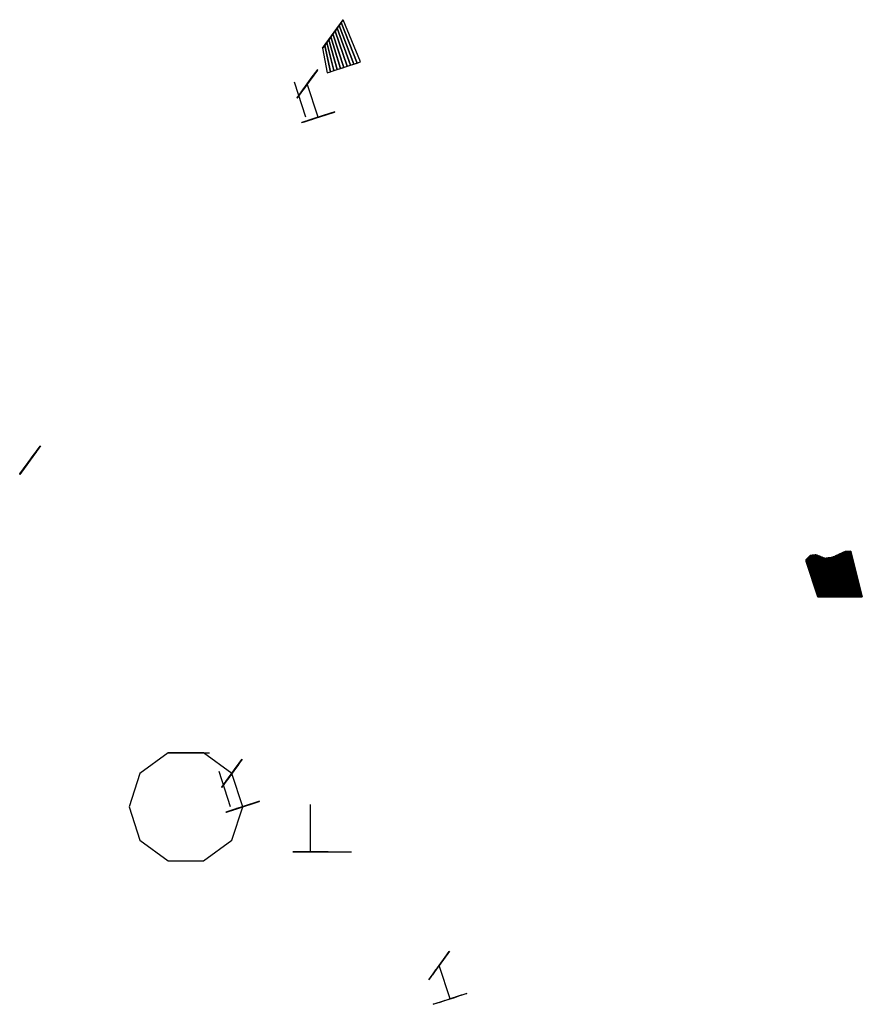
# Model space of a CAD drawing. Header units: millimetres. Extents: x -88 to 357, y -104 to 415.
import ezdxf

# ---------------------------------------------------------------- set-up
doc = ezdxf.new("R2010")
doc.units = ezdxf.units.MM
doc.layers.add('reeling', color=4, linetype='Continuous')

msp = doc.modelspace()

# ---------------------------------------------------------------- linework, layer by layer
for points in [[(63.34, 363.87, 0), (57.34, 382.41, 0)], [(69.8, 363.87, 0), (64.07, 381.5, 6)], [(30, 0, 0), (24.27, 17.63, 6), (9.27, 28.53, 12), (-9.27, 28.53, 18), (-24.27, 17.63, 24), (-30, 0, 30), (-24.27, -17.63, 36), (-9.27, -28.53, 42), (9.27, -28.53, 48), (24.27, -17.63, 54), (30, 0, 60), (24.27, 17.63, 66), (9.27, 28.53, 72), (-9.27, 28.53, 78), (-24.27, 17.63, 84), (-30, 0, 90), (-24.27, -17.63, 96)], [(23.54, 0, 0), (17.54, 18.54, 0)], [(30, 0, 0), (24.27, 17.63, 6)], [(139.42, -101.37, 0), (133.69, -83.73, 6)]]:
    msp.add_polyline3d(points)
at = {"layer": 'reeling'}
for p, q in [((72.16, 400.32, 6), (83.1, 415.38, 6)), ((74.51, 387.34), (92.22, 393.09)), ((357.03, 110.82), (351.03, 129.36)), ((128.22, -91.26, 6), (133.69, -83.73, 6)), ((133.69, -83.73, 29.54), (132.49, -85.38, 29.54)), ((139.42, -101.37, 23.54), (133.69, -83.73, 29.54)), ((130.57, -104.24), (139.42, -101.37)), ((139.42, -101.37, 23.54), (137.48, -101.99, 23.54))]:
    msp.add_line(p, q, dxfattribs=at)
at = {"layer": 'reeling', "extrusion": (-1, -1.89212e-17, 5.82335e-17)}
msp.add_line((333.48, 110.82), (327.48, 129.36), dxfattribs=at)
at = {"layer": 'reeling', "color": 2, "extrusion": (0, -1, 0)}
for p, q in [((-9.27, 28.53, 18), (12.45, 28.53, 18)), ((65.73, -23.75, -27.6), (65.73, 1.25, -27.6)), ((65.73, -23.75, -27.6), (65.73, -23.75, 24.13)), ((65.73, -23.75, -27.6), (87.45, -23.75, -27.6))]:
    msp.add_line(p, q, dxfattribs=at)
at = {"layer": 'reeling', "color": 5, "extrusion": (0.309017, -0.951057, 0)}
msp.add_line((30, 0, 26.45), (30, 0, -10.17), dxfattribs=at)
at = {"layer": 'reeling', "color": 5, "extrusion": (0, -1, 0)}
msp.add_line((65.73, -23.75, -1.15), (65.73, -23.75, -37.78), dxfattribs=at)
at = {"layer": 'reeling', "color": 5, "extrusion": (0.309017, -0.951057, 0)}
for points, elevation in [([(180.86, 23.54), (184.35, 21.51), (184.93, 18.31), (181.73, 13.66), (182.6, 9.88), (187.84, 3.2), (188.13, 0)], -324.49), ([(176.78, 23.54), (173.29, 21.51), (172.71, 18.31), (175.91, 13.66), (175.04, 9.88), (169.8, 3.2), (169.51, 0)], -324.49), ([(30.57, 23.54), (34.06, 21.51), (34.64, 18.31), (31.44, 13.66), (32.31, 9.88), (37.55, 3.2), (37.84, 0)], 9.27), ([(26.5, 23.54), (23, 21.51), (22.42, 18.31), (25.62, 13.66), (24.75, 9.88), (19.51, 3.2), (19.22, 0)], 9.27), ([(99.24, 23.54), (95.74, 21.51), (95.16, 18.31), (98.36, 13.66), (97.49, 9.88), (92.25, 3.2), (91.96, 0)], 139.49)]:
    msp.add_lwpolyline(points, dxfattribs=dict(at, elevation=elevation))
at = {"layer": 'reeling', "color": 5, "extrusion": (0, -1, 0), "elevation": 23.75}
for points in [[(63.7, -4.06), (60.2, -6.09), (59.62, -9.29), (62.82, -13.94), (61.95, -17.72), (56.71, -24.4), (56.42, -27.6)], [(67.77, -4.06), (71.26, -6.09), (71.84, -9.29), (68.64, -13.94), (69.51, -17.72), (74.75, -24.4), (75.04, -27.6)]]:
    msp.add_lwpolyline(points, dxfattribs=at)
at = {"layer": 'reeling', "color": 5, "extrusion": (0.809017, -0.587785, 0), "elevation": 157.37}
msp.add_lwpolyline([(8.8, 29.54), (5.31, 27.51), (4.73, 24.31), (7.93, 19.66), (7.06, 15.88), (1.82, 9.2), (1.53, 6)], dxfattribs=at)
at = {"layer": 'reeling', "color": 5}
for points in [[(327.48, 129.36, 0), (327.48, 130.56, 1.65), (329.52, 132.61, 4.47), (332.72, 132.95, 4.94), (337.37, 131.07, 2.35), (341.15, 131.58, 3.06), (347.83, 134.66, 7.3), (351.03, 134.83, 7.53), (351.03, 129.36, 0)], [(333.48, 110.82, 0), (333.48, 110.82, 2.04), (335.52, 110.82, 5.53), (338.72, 110.82, 6.11), (343.37, 110.82, 2.91), (347.15, 110.82, 3.78), (353.83, 110.82, 9.02), (357.03, 110.82, 9.31), (357.03, 110.82, 0)], [(133.69, -83.73, 29.54), (134.89, -82.08, 29.54), (136.94, -79.26, 27.51), (137.28, -78.79, 24.31), (135.4, -81.38, 19.66), (135.91, -80.67, 15.88), (138.99, -76.44, 9.2), (139.16, -76.2, 6), (133.69, -83.73, 6)], [(139.42, -101.37, 23.54), (141.36, -100.74, 23.54), (144.68, -99.66, 21.51), (145.23, -99.48, 18.31), (142.19, -100.47, 13.66), (143.02, -100.2, 9.88), (148, -98.58, 3.2), (148.27, -98.49, 0), (139.42, -101.37, 0)]]:
    msp.add_polyline3d(points, dxfattribs=at)

# ---------------------------------------------------------------- meshes
at = {"layer": 'reeling'}
mesh = msp.add_polymesh((2, 11), dxfattribs=at)
for k, corner in enumerate([(74.51, 387.34), (76.28, 387.92), (78.05, 388.49), (79.82, 389.07), (81.59, 389.64), (83.36, 390.22), (85.13, 390.79), (86.9, 391.37), (88.67, 391.94), (90.45, 392.52), (92.22, 393.09), (72.16, 400.32, 6), (73.26, 401.83, 6), (74.35, 403.33, 6), (75.44, 404.84, 6), (76.54, 406.35, 6), (77.63, 407.85, 6), (78.73, 409.36, 6), (79.82, 410.86, 6), (80.92, 412.37, 6), (82.01, 413.88, 6), (83.1, 415.38, 6)]):
    mesh.set_mesh_vertex(divmod(k, 11), corner)
at = {"layer": 'reeling', "color": 1}
mesh = msp.add_polymesh((2, 11), dxfattribs=at)
for k, corner in enumerate([(58.59, 373.97, 6), (58.75, 374.18, 8.84), (59.67, 375.45, 11.16), (60.7, 376.87, 13.4), (61.74, 378.29, 15.65), (62.18, 378.91, 18.37), (61.85, 378.45, 20.92), (60.9, 377.14, 23.27), (60.64, 376.79, 25.87), (61.42, 377.86, 28.11), (62.87, 379.85, 29.54), (69.54, 389.03, 6), (69.39, 388.82, 8.84), (68.46, 387.55, 11.16), (67.43, 386.13, 13.4), (66.4, 384.71, 15.65), (65.95, 384.1, 18.37), (66.29, 384.56, 20.92), (67.24, 385.86, 23.27), (67.49, 386.21, 25.87), (66.71, 385.14, 28.11), (65.26, 383.15, 29.54)]):
    mesh.set_mesh_vertex(divmod(k, 11), corner)
mesh = msp.add_polymesh((2, 11), dxfattribs=at)
for k, corner in enumerate([(60.94, 360.99), (61.19, 361.07, 2.84), (62.68, 361.56, 5.16), (64.35, 362.1, 7.4), (66.03, 362.64, 9.65), (66.75, 362.88, 12.37), (66.2, 362.7, 14.92), (64.67, 362.2, 17.27), (64.26, 362.07, 19.87), (65.52, 362.48, 22.11), (67.86, 363.24, 23.54), (78.65, 366.74), (78.4, 366.66, 2.84), (76.91, 366.18, 5.16), (75.24, 365.64, 7.4), (73.57, 365.09, 9.65), (72.85, 364.86, 12.37), (73.39, 365.03, 14.92), (74.92, 365.53, 17.27), (75.34, 365.67, 19.87), (74.08, 365.26, 22.11), (71.73, 364.5, 23.54)]):
    mesh.set_mesh_vertex(divmod(k, 11), corner)
mesh = msp.add_polymesh((2, 11), dxfattribs=at)
for k, corner in enumerate([(-87.73, 175.42, 6), (-87.57, 175.63, 8.84), (-86.65, 176.9, 11.16), (-85.62, 178.32, 13.4), (-84.58, 179.75, 15.65), (-84.14, 180.36, 18.37), (-84.47, 179.9, 20.92), (-85.42, 178.59, 23.27), (-85.68, 178.24, 25.87), (-84.9, 179.31, 28.11), (-83.45, 181.31, 29.54), (-76.78, 190.48, 6), (-76.93, 190.28, 8.84), (-77.86, 189.01, 11.16), (-78.89, 187.58, 13.4), (-79.92, 186.16, 15.65), (-80.37, 185.55, 18.37), (-80.03, 186.01, 20.92), (-79.08, 187.32, 23.27), (-78.83, 187.67, 25.87), (-79.61, 186.59, 28.11), (-81.06, 184.6, 29.54)]):
    mesh.set_mesh_vertex(divmod(k, 11), corner)
at = {"layer": 'reeling'}
mesh = msp.add_polymesh((2, 101), dxfattribs=at)
for k, corner in enumerate([(333.48, 110.82), (333.48, 110.82, 0.4), (333.48, 110.82, 0.8), (333.48, 110.82, 1.2), (333.48, 110.82, 1.59), (333.48, 110.82, 1.99), (333.66, 110.82, 2.34), (333.86, 110.82, 2.69), (334.06, 110.82, 3.03), (334.26, 110.82, 3.38), (334.47, 110.82, 3.72), (334.67, 110.82, 4.07), (334.87, 110.82, 4.41), (335.07, 110.82, 4.75), (335.27, 110.82, 5.1), (335.47, 110.82, 5.44), (335.81, 110.82, 5.58), (336.21, 110.82, 5.65), (336.6, 110.82, 5.72), (336.99, 110.82, 5.8), (337.38, 110.82, 5.87), (337.78, 110.82, 5.94), (338.17, 110.82, 6.01), (338.56, 110.82, 6.08), (338.91, 110.82, 5.97), (339.24, 110.82, 5.75), (339.57, 110.82, 5.52), (339.9, 110.82, 5.3), (340.23, 110.82, 5.07), (340.56, 110.82, 4.84), (340.88, 110.82, 4.62), (341.21, 110.82, 4.39), (341.54, 110.82, 4.17), (341.87, 110.82, 3.94), (342.2, 110.82, 3.71), (342.53, 110.82, 3.49), (342.85, 110.82, 3.26), (343.18, 110.82, 3.04), (343.54, 110.82, 2.95), (343.93, 110.82, 3.04), (344.31, 110.82, 3.13), (344.7, 110.82, 3.22), (345.09, 110.82, 3.31), (345.48, 110.82, 3.4), (345.87, 110.82, 3.49), (346.26, 110.82, 3.58), (346.64, 110.82, 3.67), (347.03, 110.82, 3.76), (347.37, 110.82, 3.96), (347.68, 110.82, 4.2), (348, 110.82, 4.45), (348.31, 110.82, 4.69), (348.62, 110.82, 4.94), (348.94, 110.82, 5.19), (349.25, 110.82, 5.43), (349.57, 110.82, 5.68), (349.88, 110.82, 5.92), (350.19, 110.82, 6.17), (350.51, 110.82, 6.41), (350.82, 110.82, 6.66), (351.13, 110.82, 6.91), (351.45, 110.82, 7.15), (351.76, 110.82, 7.4), (352.08, 110.82, 7.64), (352.39, 110.82, 7.89), (352.7, 110.82, 8.13), (353.02, 110.82, 8.38), (353.33, 110.82, 8.63), (353.65, 110.82, 8.87), (353.99, 110.82, 9.03), (354.39, 110.82, 9.07), (354.79, 110.82, 9.1), (355.18, 110.82, 9.14), (355.58, 110.82, 9.18), (355.98, 110.82, 9.21), (356.37, 110.82, 9.25), (356.77, 110.82, 9.29), (357.03, 110.82, 9.17), (357.03, 110.82, 8.77), (357.03, 110.82, 8.37), (357.03, 110.82, 7.97), (357.03, 110.82, 7.57), (357.03, 110.82, 7.18), (357.03, 110.82, 6.78), (357.03, 110.82, 6.38), (357.03, 110.82, 5.98), (357.03, 110.82, 5.58), (357.03, 110.82, 5.18), (357.03, 110.82, 4.78), (357.03, 110.82, 4.38), (357.03, 110.82, 3.99), (357.03, 110.82, 3.59), (357.03, 110.82, 3.19), (357.03, 110.82, 2.79), (357.03, 110.82, 2.39), (357.03, 110.82, 1.99), (357.03, 110.82, 1.59), (357.03, 110.82, 1.2), (357.03, 110.82, 0.8), (357.03, 110.82, 0.4), (357.03, 110.82), (327.48, 129.36), (327.48, 129.6, 0.32), (327.48, 129.83, 0.64), (327.48, 130.06, 0.97), (327.48, 130.3, 1.29), (327.48, 130.53, 1.61), (327.66, 130.74, 1.9), (327.86, 130.94, 2.17), (328.06, 131.14, 2.45), (328.26, 131.35, 2.73), (328.47, 131.55, 3.01), (328.67, 131.75, 3.29), (328.87, 131.95, 3.57), (329.07, 132.16, 3.85), (329.27, 132.36, 4.12), (329.47, 132.56, 4.4), (329.81, 132.64, 4.52), (330.21, 132.68, 4.57), (330.6, 132.73, 4.63), (330.99, 132.77, 4.69), (331.38, 132.81, 4.75), (331.78, 132.85, 4.8), (332.17, 132.89, 4.86), (332.56, 132.94, 4.92), (332.91, 132.87, 4.83), (333.24, 132.74, 4.65), (333.57, 132.61, 4.47), (333.9, 132.47, 4.28), (334.23, 132.34, 4.1), (334.56, 132.21, 3.92), (334.88, 132.08, 3.74), (335.21, 131.94, 3.55), (335.54, 131.81, 3.37), (335.87, 131.68, 3.19), (336.2, 131.54, 3), (336.53, 131.41, 2.82), (336.85, 131.28, 2.64), (337.18, 131.15, 2.46), (337.54, 131.09, 2.39), (337.93, 131.15, 2.46), (338.31, 131.2, 2.53), (338.7, 131.25, 2.6), (339.09, 131.31, 2.68), (339.48, 131.36, 2.75), (339.87, 131.41, 2.82), (340.26, 131.46, 2.89), (340.64, 131.52, 2.97), (341.03, 131.57, 3.04), (341.37, 131.69, 3.2), (341.68, 131.83, 3.4), (342, 131.98, 3.6), (342.31, 132.12, 3.8), (342.62, 132.26, 4), (342.94, 132.41, 4.2), (343.25, 132.55, 4.39), (343.57, 132.7, 4.59), (343.88, 132.84, 4.79), (344.19, 132.99, 4.99), (344.51, 133.13, 5.19), (344.82, 133.28, 5.39), (345.13, 133.42, 5.59), (345.45, 133.56, 5.79), (345.76, 133.71, 5.98), (346.08, 133.85, 6.18), (346.39, 134, 6.38), (346.7, 134.14, 6.58), (347.02, 134.29, 6.78), (347.33, 134.43, 6.98), (347.65, 134.58, 7.18), (347.99, 134.67, 7.31), (348.39, 134.69, 7.34), (348.79, 134.71, 7.37), (349.18, 134.73, 7.4), (349.58, 134.76, 7.42), (349.98, 134.78, 7.45), (350.37, 134.8, 7.48), (350.77, 134.82, 7.51), (351.03, 134.75, 7.42), (351.03, 134.52, 7.09), (351.03, 134.28, 6.77), (351.03, 134.05, 6.45), (351.03, 133.81, 6.13), (351.03, 133.58, 5.8), (351.03, 133.34, 5.48), (351.03, 133.11, 5.16), (351.03, 132.88, 4.84), (351.03, 132.64, 4.51), (351.03, 132.41, 4.19), (351.03, 132.17, 3.87), (351.03, 131.94, 3.55), (351.03, 131.7, 3.22), (351.03, 131.47, 2.9), (351.03, 131.24, 2.58), (351.03, 131, 2.26), (351.03, 130.77, 1.93), (351.03, 130.53, 1.61), (351.03, 130.3, 1.29), (351.03, 130.06, 0.97), (351.03, 129.83, 0.64), (351.03, 129.6, 0.32), (351.03, 129.36)]):
    mesh.set_mesh_vertex(divmod(k, 101), corner)
at = {"layer": 'reeling', "color": 1}
mesh = msp.add_polymesh((2, 11), dxfattribs=at)
for k, corner in enumerate([(18.8, 10.1, 6), (18.95, 10.31, 8.84), (19.87, 11.58, 11.16), (20.91, 13, 13.4), (21.94, 14.43, 15.65), (22.39, 15.04, 18.37), (22.05, 14.58, 20.92), (21.1, 13.27, 23.27), (20.85, 12.92, 25.87), (21.63, 13.99, 28.11), (23.07, 15.99, 29.54), (29.74, 25.16, 6), (29.59, 24.96, 8.84), (28.67, 23.69, 11.16), (27.63, 22.26, 13.4), (26.6, 20.84, 15.65), (26.16, 20.23, 18.37), (26.49, 20.69, 20.92), (27.44, 22, 23.27), (27.69, 22.35, 25.87), (26.92, 21.27, 28.11), (25.47, 19.28, 29.54)]):
    mesh.set_mesh_vertex(divmod(k, 11), corner)
mesh = msp.add_polymesh((2, 11), dxfattribs=at)
for k, corner in enumerate([(21.15, -2.88), (21.39, -2.8, 2.84), (22.89, -2.31, 5.16), (24.56, -1.77, 7.4), (26.23, -1.23, 9.65), (26.95, -0.99, 12.37), (26.41, -1.17, 14.92), (24.87, -1.67, 17.27), (24.46, -1.8, 19.87), (25.72, -1.39, 22.11), (28.06, -0.63, 23.54), (38.85, 2.88), (38.61, 2.8, 2.84), (37.11, 2.31, 5.16), (35.44, 1.77, 7.4), (33.77, 1.23, 9.65), (33.05, 0.99, 12.37), (33.59, 1.17, 14.92), (35.13, 1.67, 17.27), (35.54, 1.8, 19.87), (34.28, 1.39, 22.11), (31.94, 0.63, 23.54)]):
    mesh.set_mesh_vertex(divmod(k, 11), corner)
mesh = msp.add_polymesh((2, 11), dxfattribs=at)
for k, corner in enumerate([(56.42, -23.75, -27.6), (56.68, -23.75, -24.76), (58.25, -23.75, -22.44), (60.01, -23.75, -20.2), (61.77, -23.75, -17.95), (62.53, -23.75, -15.23), (61.96, -23.75, -12.68), (60.34, -23.75, -10.33), (59.91, -23.75, -7.73), (61.23, -23.75, -5.49), (63.7, -23.75, -4.06), (75.04, -23.75, -27.6), (74.78, -23.75, -24.76), (73.21, -23.75, -22.44), (71.45, -23.75, -20.2), (69.7, -23.75, -17.95), (68.94, -23.75, -15.23), (69.51, -23.75, -12.68), (71.12, -23.75, -10.33), (71.56, -23.75, -7.73), (70.23, -23.75, -5.49), (67.77, -23.75, -4.06)]):
    mesh.set_mesh_vertex(divmod(k, 11), corner)

doc.saveas('drawing.dxf')
